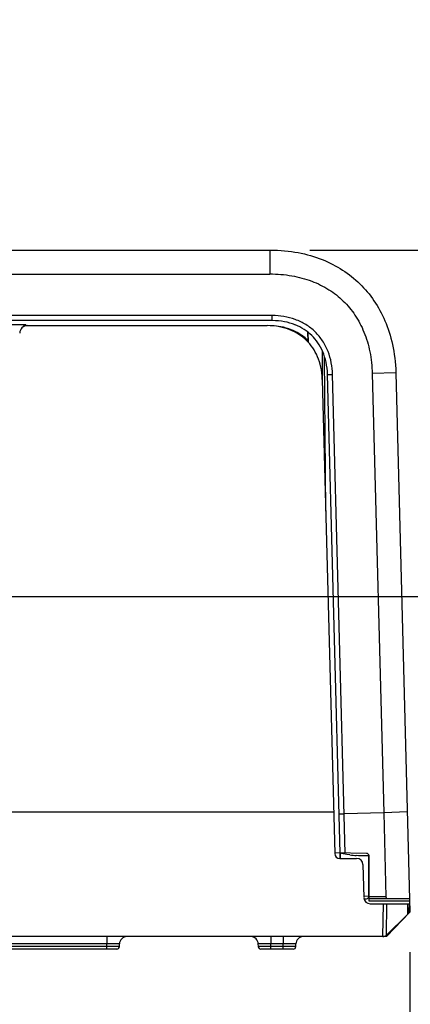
# Model space of a CAD drawing. Header units: inches. Extents: x 0 to 22, y 0 to 17.
# Tile 12 of 56: x 3.861 to 4.472, y 4.91 to 6.449. Entities that reach past the tile are written whole.
import ezdxf

# ---------------------------------------------------------------- set-up
doc = ezdxf.new("R2010")
doc.units = ezdxf.units.IN
doc.header["$LTSCALE"] = 1.21
doc.header["$MEASUREMENT"] = 0
doc.layers.get('0').update_dxf_attribs({"linetype": 'CONTINUOUS'})
doc.layers.add('DIMENSIONS', color=7, linetype='CONTINUOUS')
doc.styles.get("Standard").update_dxf_attribs({"font": 'txt', "width": 0.8})
doc.dimstyles.new('DIMSTYLE_2', dxfattribs={"dimtxt": 0.125, "dimasz": 0.18, "dimexe": 0.125, "dimexo": 0.0625, "dimgap": 0.0625, "dimtad": 0, "dimtih": 1, "dimtoh": 1, "dimdsep": 46, "dimtxsty": 'STANDARD', "dimblk": '_FILLED', "dimblk1": '_FILLED', "dimblk2": '_FILLED', "dimcen": 0.09, "dimadec": 0, "dimazin": 0, "dimtfac": 1, "dimtofl": 0, "dimtmove": 0, "dimatfit": 3, "dimldrblk": '_FILLED', "dimfxl": 1, "dimtolj": 1, "dimarcsym": 0})

# ---------------------------------------------------------------- blocks, each defined once
blk = doc.blocks.new('_FILLED')
at = {"color": 0, "linetype": 'BYBLOCK'}
blk.add_solid([(0, 0), (-1, 0.1736), (-1, -0.1736)], dxfattribs=at)
blk = doc.blocks.new('*D6')
at = {"layer": 'DIMENSIONS', "color": 2, "linetype": 'CONTINUOUS'}
for p, q in [((3.6039, 5.4849), (3.6039, 4.1212)), ((2.7368, 4.9913), (2.7368, 4.1212)), ((2.7368, 4.2462), (2.3884, 4.2462)), ((3.6039, 4.2462), (3.9639, 4.2462))]:
    blk.add_line(p, q, dxfattribs=at)
at = {"layer": 'DIMENSIONS', "color": 2, "linetype": 'CONTINUOUS', "xscale": 0.18, "yscale": 0.18, "zscale": 0.18}
blk.add_blockref('_FILLED', (2.7368, 4.2462), dxfattribs=at)
at = {"layer": 'DIMENSIONS', "color": 2, "linetype": 'CONTINUOUS', "xscale": 0.18, "yscale": 0.18, "zscale": 0.18, "rotation": 180}
blk.add_blockref('_FILLED', (3.6039, 4.2462), dxfattribs=at)
at = {"layer": 'DIMENSIONS', "color": 2, "linetype": 'CONTINUOUS', "insert": (2.3259, 4.3087), "char_height": 0.125, "width": 1.225, "attachment_point": 3, "line_spacing_factor": 0.9}
blk.add_mtext('22.02{\\Ftxt.shx;\\W1.000000;\\H0.125000; }[.867]', dxfattribs=at)
blk = doc.blocks.new('*D7')
at = {"layer": 'DIMENSIONS', "color": 2, "linetype": 'CONTINUOUS'}
for p, q in [((3.6039, 5.4849), (3.6039, 3.3712)), ((4.471, 4.9913), (4.471, 3.3712)), ((3.6039, 3.4962), (3.2439, 3.4962)), ((4.471, 3.4962), (4.829, 3.4962))]:
    blk.add_line(p, q, dxfattribs=at)
at = {"layer": 'DIMENSIONS', "color": 2, "linetype": 'CONTINUOUS', "xscale": 0.18, "yscale": 0.18, "zscale": 0.18}
blk.add_blockref('_FILLED', (3.6039, 3.4962), dxfattribs=at)
at = {"layer": 'DIMENSIONS', "color": 2, "linetype": 'CONTINUOUS', "xscale": 0.18, "yscale": 0.18, "zscale": 0.18, "rotation": 180}
blk.add_blockref('_FILLED', (4.471, 3.4962), dxfattribs=at)
at = {"layer": 'DIMENSIONS', "color": 2, "linetype": 'CONTINUOUS', "insert": (4.8915, 3.5587), "char_height": 0.125, "width": 1.225, "attachment_point": 1, "line_spacing_factor": 0.9}
blk.add_mtext('22.02{\\Ftxt.shx;\\W1.000000;\\H0.125000; }[.867]', dxfattribs=at)
blk = doc.blocks.new('*D8')
at = {"layer": 'DIMENSIONS', "color": 2, "linetype": 'CONTINUOUS'}
for p, q in [((5.2575, 6.0887), (5.2575, 6.4487)), ((4.3147, 6.0887), (5.3825, 6.0887)), ((3.6664, 5.5474), (5.3825, 5.5474)), ((5.2575, 5.5474), (5.2575, 5.1874))]:
    blk.add_line(p, q, dxfattribs=at)
at = {"layer": 'DIMENSIONS', "color": 2, "linetype": 'CONTINUOUS', "xscale": 0.18, "yscale": 0.18, "zscale": 0.18}
for p, rotation in [((5.2575, 6.0887), 270), ((5.2575, 5.5474), 90)]:
    blk.add_blockref('_FILLED', p, dxfattribs=dict(at, rotation=rotation))
at = {"layer": 'DIMENSIONS', "color": 2, "linetype": 'CONTINUOUS', "insert": (5.2575, 5.8806), "char_height": 0.125, "width": 1.225, "attachment_point": 2, "line_spacing_factor": 0.9}
blk.add_mtext('13.75{\\Ftxt.shx;\\W1.000000;\\H0.125000; }[.541]', dxfattribs=at)

msp = doc.modelspace()

# ---------------------------------------------------------------- linework, layer by layer
at = {"color": 7, "linetype": 'CONTINUOUS'}
for p, q in [((2.9557, 6.0887), (4.2522, 6.0887)), ((4.2522, 6.0887), (4.2522, 6.0513)), ((2.9557, 6.0513), (4.2522, 6.0513)), ((4.2556, 5.9863), (2.9522, 5.9863)), ((4.2556, 5.9785), (4.2556, 5.9863)), ((4.2556, 5.9785), (2.9522, 5.9785)), ((3.3858, 5.9726), (3.8706, 5.9726)), ((3.8678, 5.9694), (3.868, 5.9726)), ((3.8705, 5.9703), (3.8706, 5.9726)), ((3.8706, 5.9706), (4.2477, 5.9706)), ((4.311, 5.9609), (4.3112, 5.9454)), ((4.3116, 5.9604), (4.3118, 5.9449)), ((4.3344, 5.8866), (4.3341, 5.9312)), ((4.3394, 5.6809), (4.3376, 5.9223)), ((4.3422, 5.8942), (4.3501, 5.8943)), ((4.3618, 5.1464), (4.3422, 5.8942)), ((4.3697, 5.1463), (4.3501, 5.8943)), ((4.4489, 5.8971), (4.412, 5.8956)), ((4.412, 5.8956), (4.43, 5.2092)), ((4.4489, 5.8971), (4.471, 5.0538)), ((4.334, 5.8866), (4.3534, 5.1456)), ((4.3517, 5.2102), (2.8561, 5.2102)), ((4.3602, 5.2075), (4.3681, 5.2076)), ((4.43, 5.2092), (4.3681, 5.2075)), ((4.4669, 5.2107), (4.43, 5.2092)), ((4.43, 5.2092), (4.4335, 5.0777)), ((4.4032, 5.1459), (4.3534, 5.1465)), ((4.3618, 5.138), (4.3618, 5.1464)), ((4.3622, 5.1463), (4.3622, 5.138)), ((4.3672, 5.1453), (4.3655, 5.1456)), ((4.3723, 5.1443), (4.3672, 5.1453)), ((4.3772, 5.1435), (4.3723, 5.1443)), ((4.4067, 5.142), (4.4017, 5.142)), ((4.4067, 5.0789), (4.4067, 5.142)), ((4.4071, 5.0711), (4.4071, 5.1419)), ((4.3613, 5.138), (4.3877, 5.138)), ((4.3976, 5.1284), (4.3989, 5.0767)), ((4.4067, 5.0789), (4.3989, 5.0787)), ((4.399, 5.0749), (4.4032, 5.0749)), ((4.4116, 5.0777), (4.4071, 5.0777)), ((4.4705, 5.075), (4.4071, 5.075)), ((4.4706, 5.0711), (4.4071, 5.0711)), ((4.4088, 5.0671), (4.4695, 5.0671)), ((4.4292, 5.0777), (4.4116, 5.0777)), ((4.4286, 5.0159), (4.4294, 5.0671)), ((4.4335, 5.0777), (4.4292, 5.0777)), ((4.4342, 5.0182), (4.4349, 5.0671)), ((4.4672, 5.0635), (4.4671, 5.0601)), ((4.4673, 5.0671), (4.4672, 5.0635)), ((4.4695, 5.0671), (4.4693, 5.0559)), ((4.4341, 5.0159), (4.471, 5.0538)), ((4.467, 5.0504), (4.4342, 5.0182)), ((4.4671, 5.0601), (4.467, 5.0525)), ((4.467, 5.0525), (4.467, 5.0504)), ((4.4694, 5.0576), (4.4709, 5.0592)), ((4.4334, 5.0175), (4.4341, 5.016)), ((4.4341, 5.0159), (2.7737, 5.0159)), ((3.9974, 5.0043), (3.2104, 5.0043)), ((3.9973, 5.0001), (3.9974, 5.0043)), ((3.9974, 5.0159), (3.9974, 5.0043)), ((4.0171, 5.0043), (3.9974, 5.0043)), ((4.017, 5.0001), (4.0171, 5.0043)), ((4.2341, 5.0001), (4.234, 5.0043)), ((4.2537, 5.0043), (4.234, 5.0043)), ((4.2537, 5.0159), (4.2537, 5.0043)), ((4.273, 5.0043), (4.2537, 5.0043)), ((4.2538, 5.0001), (4.2537, 5.0043)), ((4.2729, 5.0001), (4.273, 5.0043)), ((4.273, 5.0159), (4.273, 5.0043)), ((4.2927, 5.0043), (4.273, 5.0043)), ((4.2926, 5.0001), (4.2927, 5.0043)), ((4.0131, 4.9962), (3.1947, 4.9962)), ((3.9973, 5.0001), (3.2105, 5.0001)), ((3.9973, 4.9962), (3.9973, 5.0001)), ((4.017, 5.0001), (3.9973, 5.0001)), ((4.2538, 5.0001), (4.2341, 5.0001)), ((4.2887, 4.9962), (4.238, 4.9962)), ((4.2729, 5.0001), (4.2538, 5.0001)), ((4.2538, 4.9962), (4.2538, 5.0001)), ((4.2729, 4.9962), (4.2729, 5.0001)), ((4.2926, 5.0001), (4.2729, 5.0001))]:
    msp.add_line(p, q, dxfattribs=at)
for centre, radius, start, end in [((3.8731, 5.9588), 0.0118, 90, 179), ((4.2607, 5.8947), 0.0832, 65.2712, 69.4471), ((4.258, 5.8925), 0.0768, 55.4722, 59.0099), ((4.2584, 5.8931), 0.076, 48.364, 55.469), ((4.2577, 5.8924), 0.077, 46.0104, 48.3678), ((4.3613, 5.1458), 0.00787, 181.5, 270), ((4.3283, 4.9541), 0.1951, 78.988, 79.9945), ((4.3928, 5.2476), 0.1053, 261.5001, 264.1907), ((4.3954, 5.2729), 0.1307, 264.1925, 266.3298), ((4.4031, 5.1419), 0.00394, 0, 89.25), ((4.4025, 5.1419), 0.0042, 9.5314, 18.8014), ((4.4026, 5.1419), 0.00409, 0.0204, 9.5646), ((4.3877, 5.1281), 0.00984, 1.5, 90), ((4.4031, 5.0789), 0.00394, 270.75, 360), ((4.4088, 5.0769), 0.00984, 181.5, 270), ((4.4615, 5.056), 0.00787, 314.5135, 359.0185), ((4.4287, 5.0238), 0.00787, 270, 314.5), ((4.0289, 5.0041), 0.0118, 90.0006, 179), ((4.2222, 5.0041), 0.0118, 1, 90), ((4.3045, 5.0041), 0.0118, 90, 179), ((4.0131, 5.0002), 0.00394, 270, 359), ((4.238, 5.0002), 0.00394, 181, 270.0009), ((4.2887, 5.0002), 0.00394, 270, 359)]:
    msp.add_arc(centre, radius, start, end, dxfattribs=at)
for points, knots in [([(4.2522, 6.0887), (4.2681, 6.0887), (4.2973, 6.0858), (4.3469, 6.0712), (4.3957, 6.0392), (4.4289, 5.9913), (4.4448, 5.9421), (4.4485, 5.913), (4.4489, 5.8971)], [0, 0, 0, 0, 0.125, 0.25, 0.5, 0.75, 0.875, 1, 1, 1, 1]), ([(4.2522, 6.0514), (4.2636, 6.0514), (4.2859, 6.0496), (4.3172, 6.0413), (4.3445, 6.0279), (4.3675, 6.0098), (4.3862, 5.9873), (4.4003, 5.9603), (4.4094, 5.9293), (4.4118, 5.9071), (4.412, 5.8956)], [0, 0, 0, 0, 0.137642, 0.266037, 0.385572, 0.49995, 0.614327, 0.733869, 0.862295, 1, 1, 1, 1]), ([(4.3501, 5.8943), (4.3498, 5.9065), (4.3464, 5.9251), (4.3351, 5.947), (4.3234, 5.9613), (4.3087, 5.9727), (4.2865, 5.9834), (4.2679, 5.9863), (4.2556, 5.9863)], [0, 0, 0, 0, 0.249582, 0.374788, 0.499986, 0.625186, 0.750399, 1, 1, 1, 1]), ([(4.334, 5.8866), (4.3338, 5.8936), (4.3322, 5.9063), (4.3252, 5.9279), (4.3106, 5.9489), (4.2893, 5.9629), (4.2675, 5.9694), (4.2547, 5.9706), (4.2477, 5.9706)], [0, 0, 0, 0, 0.125, 0.25, 0.5, 0.75, 0.875, 1, 1, 1, 1]), ([(4.2975, 5.9583), (4.2938, 5.9605), (4.2851, 5.9648), (4.271, 5.969), (4.2601, 5.9703), (4.2551, 5.9705)], [0, 0, 0, 0, 0.323455, 0.710443, 1, 1, 1, 1]), ([(4.3422, 5.8942), (4.342, 5.9012), (4.3404, 5.914), (4.3334, 5.9356), (4.3188, 5.9567), (4.2973, 5.9708), (4.2755, 5.9772), (4.2626, 5.9785), (4.2556, 5.9785)], [0, 0, 0, 0, 0.125, 0.25, 0.5, 0.75, 0.875, 1, 1, 1, 1]), ([(4.4335, 5.0777), (4.4335, 5.0769), (4.434, 5.0754), (4.4355, 5.075), (4.4361, 5.075)], [0, 0, 0, 0, 0.533704, 1, 1, 1, 1])]:
    msp.add_open_spline(points, degree=3, knots=knots, dxfattribs=at)
for points in [[(4.4017, 5.142), (4.3968, 5.142), (4.3919, 5.1421), (4.387, 5.1424)], [(4.4341, 5.016), (4.4341, 5.016), (4.4341, 5.0159), (4.4341, 5.0159)]]:
    msp.add_open_spline(points, degree=3, dxfattribs=at)

# ---------------------------------------------------------------- dimensions: what is measured, and where the dimension line sits
at = {"layer": 'DIMENSIONS', "color": 2, "linetype": 'CONTINUOUS'}
for base, p1, p2, angle, picture, middle in [((5.2575, 5.5474), (4.2522, 6.0887), (3.6039, 5.5474), 270, '*D8', (5.2575, 5.8181)), ((2.7368, 4.2462), (3.6039, 5.5474), (2.7368, 5.0538), 180, '*D6', (1.7134, 4.2462)), ((3.6039, 3.4962), (4.471, 5.0538), (3.6039, 5.5474), 180, '*D7', (5.504, 3.4962))]:
    dim = msp.add_linear_dim(base=base, p1=p1, p2=p2, angle=angle, dimstyle='DIMSTYLE_2', dxfattribs=at)
    dim.commit()
    dim.dimension.update_dxf_attribs({"geometry": picture, "text_midpoint": middle, "dimtype": 160})

doc.saveas('drawing.dxf')
